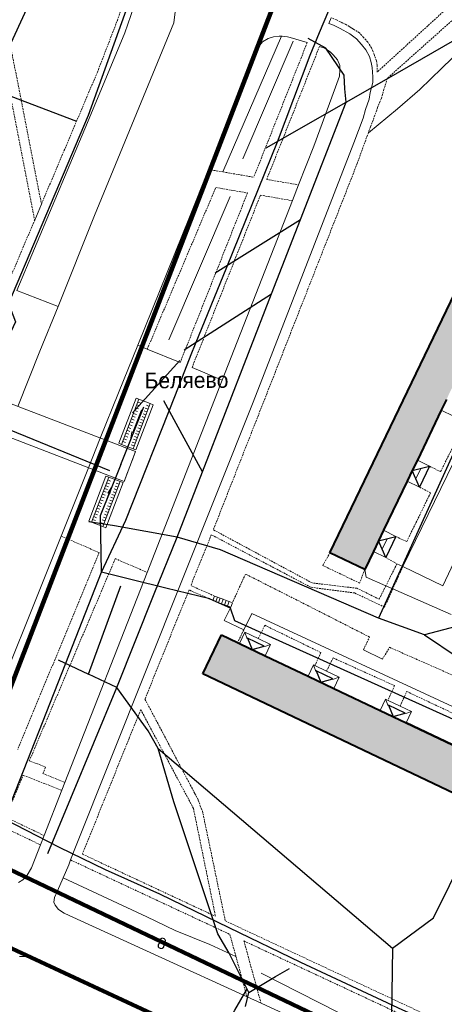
# Model space of a CAD drawing. Extents: x 13 to 4138, y -4831 to -1000.
# Tile 97 of 203: x 1801 to 1922, y -2767 to -2485. Entities that reach past the tile are written whole.
import ezdxf
from ezdxf.enums import TextEntityAlignment as Align

# ---------------------------------------------------------------- set-up
doc = ezdxf.new("R2010")
doc.units = 0
doc.header["$MEASUREMENT"] = 0
doc.linetypes.add('DASHED', pattern=[0.75, 0.5, -0.25])
doc.linetypes.add('HIDDENX2', pattern=[0.75, 0.5, -0.25])
for name, color, linetype in [('11', 7, 'CONTINUOUS'), ('24', 7, 'CONTINUOUS'), ('25', 7, 'CONTINUOUS'), ('40', 7, 'CONTINUOUS'), ('42', 7, 'CONTINUOUS'), ('5', 7, 'CONTINUOUS'), ('6', 7, 'CONTINUOUS'), ('7', 7, 'CONTINUOUS'), ('границы команд_1', 10, 'CONTINUOUS'), ('ЛЕСТНИЦЫ', 6, 'CONTINUOUS'), ('ПЕШЕХОДНЫЕ_ДОРОЖКИ', 3, 'CONTINUOUS'), ('ПЕШЕХОДНЫЕ_ПЕРЕХОДЫ', 1, 'CONTINUOUS'), ('ТРОТУАРЫ', 7, 'CONTINUOUS')]:
    doc.layers.add(name, color=color, linetype=linetype)
doc.layers.add('заливки дома', color=90, linetype='CONTINUOUS', lineweight=40)
doc.layers.add('подъезды', color=6, linetype='CONTINUOUS', lineweight=40)
doc.styles.get("Standard").update_dxf_attribs({"font": 'txt', "height": 0.2})

msp = doc.modelspace()

# ---------------------------------------------------------------- hatches: boundary and pattern name
at = {"layer": 'заливки дома', "linetype": 'Continuous', "lineweight": 30}
h = msp.add_hatch(color=8, dxfattribs=at)
h.dxf.hatch_style = 1
h.paths.add_polyline_path([(1911.53, -2686.09), (1904.18, -2682.59), (1890.86, -2676.25), (1883.52, -2672.75), (1871.27, -2666.92), (1863.92, -2663.43), (1863.42, -2663.18), (1858.81, -2660.99), (1853.51, -2672.11), (1936.79, -2711.77), (1942.09, -2700.65), (1932.16, -2695.92), (1924.82, -2692.42)])
h.paths.add_polyline_path([(1931.24, -2576.7), (1932.69, -2573.68), (1934.15, -2570.65), (1941.01, -2556.38), (1942.46, -2553.35), (1943.91, -2550.33), (1950.77, -2536.05), (1952.22, -2533.03), (1953.68, -2530.01), (1960.29, -2516.25), (1961.74, -2513.22), (1963.2, -2510.2), (1967.35, -2501.56), (1957.41, -2496.79), (1889.79, -2637.52), (1899.73, -2642.29), (1902.2, -2637.14), (1903.65, -2634.11), (1905.11, -2631.09), (1911.85, -2617.06), (1913.3, -2614.03), (1914.76, -2611.01), (1921.6, -2596.77), (1923.05, -2593.74), (1924.51, -2590.72)])
h.paths.add_polyline_path([(2091.68, -2650.43), (2084.83, -2647.13), (2071.06, -2640.5), (2064.29, -2637.24), (2058.52, -2634.46), (2053.54, -2644.79), (2135.86, -2684.45), (2140.84, -2674.12), (2131.18, -2669.47), (2125.66, -2666.81), (2113.06, -2660.74), (2107.55, -2658.08)])
h.paths.add_polyline_path([(2195.82, -2498.56), (2184.84, -2493.4), (2182.45, -2498.49), (2180.97, -2501.64), (2179.46, -2504.86), (2172.47, -2519.74), (2170.98, -2522.92), (2169.48, -2526.1), (2162.72, -2540.52), (2161.18, -2543.79), (2159.73, -2546.88), (2153.61, -2559.92), (2152.11, -2563.1), (2150.62, -2566.28), (2144.2, -2579.96), (2142.71, -2583.14), (2141.21, -2586.32), (2137.27, -2594.72), (2148.26, -2599.88)])
h.paths.add_polyline_path([(2050.75, -2540.64), (2045.36, -2538.13), (2030.83, -2531.34), (2025.44, -2528.82), (2009.87, -2521.55), (2004.48, -2519.03), (2000, -2516.94), (1998.14, -2516.03), (1997.06, -2518.27), (1993.26, -2526.12), (2000, -2529.39), (2076.6, -2565.18), (2081.38, -2554.95), (2071.62, -2550.39), (2066.23, -2547.88)])
h.paths.add_polyline_path([(2026.85, -2618.39), (2015.61, -2612.98), (2012.67, -2619.09), (2011.39, -2621.74), (2009.94, -2624.78), (2003.26, -2638.68), (2001.97, -2641.36), (2001.16, -2643.04), (2000.9, -2643.58), (2000, -2645.48), (1993.75, -2658.61), (1992.58, -2661.06), (1991.42, -2663.51), (1983.54, -2680.07), (1982.37, -2682.52), (1981.2, -2684.97), (1974.47, -2699.12), (1973.3, -2701.57), (1972.14, -2704.02), (1964.67, -2719.71), (1963.5, -2722.16), (1962.33, -2724.61), (1955.28, -2739.44), (1954.11, -2741.89), (1952.94, -2744.34), (1947.73, -2755.29), (1952.5, -2757.67, -0.791275), (1956.29, -2758.57, -0.116579), (1956.08, -2759.47), (1958.97, -2760.91), (1976.2, -2724.22), (2000, -2673.56)])
h.paths.add_polyline_path([(1957.52, -2647.25), (1948.89, -2643.51), (1945.3, -2651.79), (1953.93, -2655.53)])
h.paths.add_polyline_path([(2014.95, -2584.21), (2004.36, -2579.07), (2001.07, -2585.85), (2017.2, -2593.68), (2020.57, -2586.94)])
h.paths.add_polyline_path([(2008.71, -2566.2), (2007.6, -2568.45), (2004.63, -2566.97), (2002.27, -2571.73), (2004.93, -2573.05), (2005.87, -2571.14), (2018.32, -2577.32), (2019.71, -2574.49), (2020.87, -2572.25)])

# ---------------------------------------------------------------- linework, layer by layer
at = {"layer": '11', "color": 253, "linetype": 'Continuous', "lineweight": 0}
for p, q in [((1899.73, -2642.29), (1900.14, -2644.5)), ((1900.14, -2644.5), (1905.76, -2646.98)), ((1905.76, -2646.98), (1907.74, -2647.86)), ((1907.74, -2647.86), (1924.38, -2655.19))]:
    msp.add_line(p, q, dxfattribs=at)
at = {"layer": '24', "color": 253, "linetype": 'DASHED', "lineweight": 0}
for p, q in [((1792.51, -2461.87), (1807.36, -2537.86)), ((1789.98, -2463.37), (1805.42, -2542.43)), ((1829.04, -2485.4), (1833.77, -2471.68)), ((1930.45, -2475.33), (1903.26, -2500.16)), ((1934.09, -2476.98), (1906.19, -2501.93)), ((1823.34, -2500.16), (1829.04, -2485.4)), ((1891.65, -2485.2), (1890.13, -2484.66)), ((1892.73, -2485.8), (1891.65, -2485.2)), ((1894.13, -2486.45), (1892.73, -2485.8)), ((1895.29, -2487.13), (1894.13, -2486.45)), ((1898.22, -2488.93), (1896.82, -2488.11)), ((1899.4, -2490.22), (1898.22, -2488.93)), ((1883.29, -2491.73), (1868.02, -2530.19)), ((1886.82, -2492.79), (1871.73, -2530.82)), ((1900.58, -2491.62), (1899.4, -2490.22)), ((1901.66, -2493.24), (1900.58, -2491.62)), ((1902.41, -2495.07), (1901.66, -2493.24)), ((1903.06, -2496.9), (1902.41, -2495.07)), ((1903.28, -2498.19), (1903.06, -2496.9)), ((1903.26, -2500.16), (1903.28, -2498.19)), ((1807.36, -2537.86), (1823.34, -2500.16)), ((1906.19, -2501.93), (1905.22, -2505.05)), ((1905.22, -2505.05), (1904.47, -2507.75)), ((1904.47, -2507.75), (1903.39, -2510.33)), ((1902.64, -2512.49), (1901.35, -2515.82)), ((1903.39, -2510.33), (1902.64, -2512.49)), ((1900.76, -2517.46), (1897.58, -2526.28)), ((1901.35, -2515.82), (1900.76, -2517.46)), ((1897.58, -2526.28), (1856.47, -2630.94)), ((1855.08, -2527.97), (1859.17, -2528.67)), ((1859.17, -2528.67), (1868.02, -2530.19)), ((1871.73, -2530.82), (1880.85, -2532.38)), ((1837.59, -2579.32), (1857.17, -2533.14)), ((1866.23, -2534.69), (1847, -2583.14)), ((1857.17, -2533.14), (1866.23, -2534.69)), ((1869.94, -2535.32), (1850.39, -2584.57)), ((1869.94, -2535.32), (1879.08, -2536.89)), ((1796.2, -2564.19), (1805.42, -2542.43)), ((1921.42, -2614.32), (1928.5, -2600.1)), ((1918.25, -2612.78), (1921.42, -2614.32)), ((1918.54, -2620.38), (1915.38, -2618.75)), ((1911.72, -2634.32), (1918.54, -2620.38)), ((1812.97, -2632.75), (1823.82, -2637.45)), ((1855.89, -2632.35), (1850.03, -2646.89)), ((1884.34, -2647.37), (1855.89, -2632.35)), ((1884.71, -2646.13), (1856.47, -2630.94)), ((1908.6, -2632.86), (1911.72, -2634.32)), ((1823.82, -2637.45), (1800.59, -2693.73)), ((1803.88, -2697), (1828.45, -2639.18)), ((1828.45, -2639.18), (1837.56, -2643.1)), ((1887.75, -2641.14), (1889.79, -2637.52)), ((1905.73, -2638.83), (1908.18, -2640.28)), ((1898.27, -2646.18), (1887.75, -2641.14)), ((1908.91, -2640.69), (1905.76, -2646.98)), ((1910.62, -2641.44), (1907.74, -2647.86)), ((1908.18, -2640.28), (1908.91, -2640.69)), ((1865.65, -2643.58), (1861.92, -2651.77)), ((1880.36, -2651.03), (1865.65, -2643.58)), ((1899.73, -2642.29), (1898.27, -2646.18)), ((1856.85, -2649.88), (1850.03, -2646.89)), ((1896.83, -2649), (1884.34, -2647.37)), ((1897.47, -2647.65), (1884.71, -2646.13)), ((1905.76, -2646.98), (1903.87, -2650.77)), ((1849.52, -2648.14), (1836.93, -2679.33)), ((1856.37, -2651.15), (1849.52, -2648.14)), ((1905.42, -2653.04), (1896.83, -2649)), ((1903.87, -2650.77), (1897.47, -2647.65)), ((1907.74, -2647.86), (1905.42, -2653.04)), ((1901.11, -2661.58), (1880.36, -2651.03)), ((1869.29, -2662.05), (1871.18, -2658.23)), ((1871.18, -2658.23), (1887.19, -2666.02)), ((1865.16, -2659.53), (1863.42, -2663.18)), ((1899.36, -2665.23), (1901.11, -2661.58)), ((1887.19, -2666.02), (1885.49, -2669.73)), ((1904.77, -2667.91), (1906.82, -2664.53)), ((1906.82, -2664.53), (1928.84, -2674.25)), ((1888.81, -2671.33), (1890.7, -2667.55)), ((1890.7, -2667.55), (1908.24, -2675.48)), ((1908.24, -2675.48), (1906.38, -2679.68)), ((1909.81, -2681.34), (1911.75, -2677.16)), ((1911.75, -2677.16), (1929.19, -2685.39)), ((1836.93, -2679.33), (1851.2, -2706.35)), ((1835.72, -2682.34), (1832.4, -2690.55)), ((1835.72, -2682.34), (1850.78, -2710.55)), ((1832.4, -2690.55), (1819.06, -2723.62)), ((1806.25, -2697.85), (1803.88, -2697)), ((1797.07, -2713.02), (1802.15, -2701.09)), ((1813.2, -2705.39), (1802.15, -2701.09)), ((1808.54, -2698.82), (1807.76, -2700.63)), ((1807.76, -2700.63), (1814.08, -2703.14)), ((1851.2, -2706.35), (1852.17, -2708.18)), ((1852.17, -2708.18), (1852.71, -2709.8)), ((1850.78, -2710.55), (1857.08, -2741.39)), ((1852.71, -2709.8), (1853.36, -2711.31)), ((1853.36, -2711.31), (1859.9, -2742.71)), ((1808.14, -2718.33), (1797.07, -2713.02)), ((1796.32, -2715.82), (1807.1, -2720.99)), ((1815.68, -2725.29), (1861.19, -2746.55)), ((1819.06, -2723.62), (1822.88, -2725.41)), ((1822.88, -2725.41), (1857.08, -2741.39)), ((1859.9, -2742.71), (1923.49, -2772.42)), ((1861.19, -2746.55), (1862.92, -2752.86)), ((1865.21, -2748.43), (1870.1, -2766.25)), ((1865.21, -2748.43), (1922.23, -2775.08)), ((1862.92, -2752.86), (1866.09, -2764.41))]:
    msp.add_line(p, q, dxfattribs=at)
at = {"layer": '24', "color": 253, "linetype": 'Continuous', "lineweight": 0}
for p, q in [((1836.79, -2472.58), (1831.19, -2488.9)), ((1845.2, -2486.03), (1845.61, -2482.92)), ((1822.51, -2541.17), (1845.2, -2486.03)), ((1889.51, -2486.22), (1890.13, -2484.66)), ((1890.84, -2486.74), (1889.51, -2486.22)), ((1892.71, -2487.7), (1890.84, -2486.74)), ((1895.29, -2487.13), (1896.82, -2488.11)), ((1831.19, -2488.9), (1820.48, -2514.55)), ((1875.27, -2489.93), (1873.64, -2490.1)), ((1875.95, -2489.93), (1875.27, -2489.93)), ((1876.16, -2489.93), (1875.95, -2489.93)), ((1877.62, -2490.1), (1876.16, -2489.93)), ((1895.47, -2489.25), (1892.71, -2487.7)), ((1897.34, -2490.63), (1895.47, -2489.25)), ((1869.67, -2492.53), (1868.29, -2494.87)), ((1869.75, -2492.45), (1869.67, -2492.53)), ((1870.56, -2491.48), (1869.75, -2492.45)), ((1872.18, -2490.58), (1870.56, -2491.48)), ((1873.64, -2490.1), (1872.18, -2490.58)), ((1879.49, -2490.58), (1877.62, -2490.1)), ((1880, -2490.74), (1879.49, -2490.58)), ((1883.29, -2491.73), (1880, -2490.74)), ((1888.29, -2493.33), (1886.82, -2492.79)), ((1898.8, -2492.26), (1897.34, -2490.63)), ((1900.02, -2493.8), (1898.8, -2492.26)), ((1868.29, -2494.87), (1855.08, -2527.97)), ((1889.96, -2494.41), (1888.29, -2493.33)), ((1890.7, -2495.22), (1889.96, -2494.41)), ((1891.91, -2496.6), (1890.7, -2495.22)), ((1901.07, -2495.67), (1900.02, -2493.8)), ((1901.56, -2497.38), (1901.07, -2495.67)), ((1892.65, -2498.22), (1891.91, -2496.6)), ((1892.65, -2499.61), (1892.65, -2498.22)), ((1901.88, -2498.84), (1901.56, -2497.38)), ((1891.35, -2504.46), (1892.48, -2501.32)), ((1892.48, -2501.32), (1892.65, -2499.61)), ((1902.05, -2501.52), (1901.88, -2498.84)), ((1901.32, -2505.99), (1902.05, -2503.15)), ((1902.05, -2503.15), (1902.05, -2501.52)), ((1978.31, -2502.08), (1910.62, -2641.44)), ((1885.18, -2521.29), (1891.35, -2504.46)), ((1900.99, -2507.86), (1901.32, -2505.99)), ((1899.93, -2510.87), (1900.99, -2507.86)), ((1899.31, -2513.32), (1899.93, -2510.87)), ((1820.48, -2514.55), (1800.37, -2562.57)), ((1896.63, -2520.32), (1899.31, -2513.32)), ((1867.86, -2594.44), (1896.63, -2520.32)), ((1880.85, -2532.38), (1885.18, -2521.29)), ((1855.08, -2527.97), (1849.62, -2541.65)), ((1879.08, -2536.89), (1880.85, -2532.38)), ((1805.42, -2542.43), (1807.36, -2537.86)), ((1859.02, -2588.2), (1879.08, -2536.89)), ((1812.09, -2567.13), (1822.51, -2541.17)), ((1849.62, -2541.65), (1834.85, -2578.21)), ((1800.37, -2562.57), (1812.09, -2567.13)), ((1806.94, -2579.94), (1812.09, -2567.13)), ((1800.63, -2595.67), (1806.94, -2579.94)), ((1834.85, -2578.21), (1829.35, -2591.8)), ((1837.59, -2579.32), (1834.85, -2578.21)), ((1847, -2583.14), (1837.59, -2579.32)), ((1850.39, -2584.57), (1859.02, -2588.2)), ((1837.56, -2643.1), (1859.02, -2588.2)), ((1829.35, -2591.8), (1824.18, -2604.73)), ((1817.09, -2721.64), (1867.86, -2594.44)), ((1824.18, -2604.73), (1820.79, -2613.2)), ((1820.79, -2613.2), (1812.97, -2632.75)), ((1812.97, -2632.75), (1807.62, -2646.12)), ((1926.06, -2638.5), (1922.09, -2646.99)), ((1910.62, -2641.44), (1908.91, -2640.69)), ((1922.09, -2646.99), (1910.62, -2641.44)), ((1814.08, -2703.14), (1837.56, -2643.1)), ((1807.62, -2646.12), (1790.12, -2689.76)), ((1861.44, -2653.04), (1859.55, -2656.85)), ((1865.16, -2659.53), (1867.51, -2654.9)), ((1867.51, -2654.9), (1947.8, -2692.14)), ((1859.55, -2656.85), (1865.16, -2659.53)), ((1904.77, -2667.91), (1899.36, -2665.23)), ((1813.2, -2705.39), (1814.08, -2703.14)), ((1808.14, -2718.33), (1813.2, -2705.39)), ((1807.1, -2720.99), (1808.14, -2718.33)), ((1804.53, -2727.56), (1807.1, -2720.99)), ((1815.68, -2725.29), (1817.09, -2721.64)), ((1815.14, -2726.68), (1815.68, -2725.29)), ((1803.31, -2729.67), (1804.53, -2727.56)), ((1813.53, -2730.38), (1815.14, -2726.68)), ((1800.8, -2731.71), (1802.02, -2730.97)), ((1802.02, -2730.97), (1803.31, -2729.67)), ((1811.9, -2734.12), (1813.53, -2730.38)), ((1811.09, -2735.99), (1811.9, -2734.12)), ((1810.93, -2737.37), (1811.09, -2735.99)), ((1811.25, -2738.19), (1810.93, -2737.37)), ((1812.23, -2739.41), (1811.25, -2738.19)), ((1813.85, -2740.54), (1812.23, -2739.41)), ((1815.31, -2741.2), (1813.85, -2740.54)), ((1866.09, -2764.41), (1815.31, -2741.2)), ((1801.11, -2752.86), (1802.33, -2752.86)), ((1802.33, -2752.86), (1803.38, -2753.02)), ((1803.38, -2753.02), (1805.25, -2753.67)), ((1805.25, -2753.67), (1860.57, -2779.03)), ((1870.1, -2766.25), (1866.09, -2764.41)), ((1912.7, -2785.72), (1870.1, -2766.25))]:
    msp.add_line(p, q, dxfattribs=at)
at = {"layer": '24', "color": 251, "linetype": 'HIDDENX2', "lineweight": 0}
msp.add_line((1808.54, -2698.82), (1806.25, -2697.85), dxfattribs=at)
at = {"layer": '25', "color": 253, "linetype": 'Continuous', "lineweight": 0}
for p, q in [((1790.2, -2591.65), (1834.23, -2608.6)), ((1834.39, -2593.33), (1829.46, -2606.23)), ((1835.2, -2593.64), (1830.27, -2606.54)), ((1835.2, -2593.64), (1834.39, -2593.33)), ((1838.45, -2594.88), (1835.2, -2593.64)), ((1835.94, -2596.69), (1833.5, -2603.08)), ((1838.45, -2594.88), (1833.52, -2607.78)), ((1834.78, -2597.17), (1833.97, -2596.86)), ((1835.09, -2596.36), (1834.28, -2596.06)), ((1839.26, -2595.19), (1834.33, -2608.09)), ((1835.4, -2595.56), (1834.59, -2595.25)), ((1835.71, -2594.75), (1834.9, -2594.44)), ((1837.53, -2597.3), (1836.72, -2596.99)), ((1837.83, -2596.49), (1837.02, -2596.18)), ((1838.14, -2595.68), (1837.33, -2595.37)), ((1839.26, -2595.19), (1838.45, -2594.88)), ((1833.86, -2599.59), (1833.05, -2599.28)), ((1834.17, -2598.78), (1833.35, -2598.47)), ((1834.47, -2597.98), (1833.66, -2597.67)), ((1836.6, -2599.71), (1835.79, -2599.41)), ((1836.91, -2598.91), (1836.1, -2598.6)), ((1837.22, -2598.1), (1836.41, -2597.79)), ((1830.96, -2617.11), (1786.93, -2600.16)), ((1832.63, -2602.82), (1831.81, -2602.51)), ((1832.93, -2602.01), (1832.12, -2601.7)), ((1833.24, -2601.2), (1832.43, -2600.9)), ((1833.55, -2600.4), (1832.74, -2600.09)), ((1835.68, -2602.13), (1834.87, -2601.82)), ((1835.99, -2601.33), (1835.17, -2601.02)), ((1836.29, -2600.52), (1835.48, -2600.21)), ((1831.7, -2605.24), (1830.89, -2604.93)), ((1832.01, -2604.43), (1831.2, -2604.12)), ((1832.32, -2603.62), (1831.51, -2603.31)), ((1834.44, -2605.36), (1833.63, -2605.05)), ((1834.75, -2604.55), (1833.94, -2604.24)), ((1835.06, -2603.75), (1834.25, -2603.44)), ((1835.37, -2602.94), (1834.56, -2602.63)), ((1830.27, -2606.54), (1829.46, -2606.23)), ((1833.52, -2607.78), (1830.27, -2606.54)), ((1831.39, -2606.04), (1830.58, -2605.73)), ((1830.88, -2607.31), (1834.23, -2608.6)), ((1833.83, -2606.97), (1833.02, -2606.66)), ((1834.14, -2606.17), (1833.32, -2605.86)), ((1834.33, -2608.09), (1833.52, -2607.78)), ((1834.23, -2608.6), (1830.96, -2617.11)), ((1833.14, -2611.44), (1834.23, -2608.6)), ((1820.87, -2628.49), (1825.8, -2615.58)), ((1821.68, -2628.79), (1826.61, -2615.89)), ((1825.8, -2615.58), (1826.61, -2615.89)), ((1826.61, -2615.89), (1829.86, -2617.13)), ((1827.57, -2615.8), (1830.96, -2617.11)), ((1830.96, -2617.11), (1832.05, -2614.27)), ((1824.92, -2630.04), (1829.86, -2617.13)), ((1825.38, -2619.12), (1826.19, -2619.43)), ((1825.68, -2618.31), (1826.5, -2618.62)), ((1825.74, -2630.34), (1830.67, -2617.44)), ((1825.99, -2617.5), (1826.8, -2617.81)), ((1826.3, -2616.7), (1827.11, -2617.01)), ((1828.12, -2619.24), (1828.93, -2619.55)), ((1828.43, -2618.43), (1829.24, -2618.75)), ((1828.74, -2617.63), (1829.55, -2617.94)), ((1829.86, -2617.13), (1830.67, -2617.44)), ((1824.19, -2626.98), (1826.63, -2620.59)), ((1824.45, -2621.54), (1825.26, -2621.85)), ((1824.76, -2620.73), (1825.57, -2621.04)), ((1825.07, -2619.92), (1825.88, -2620.23)), ((1827.2, -2621.66), (1828.01, -2621.97)), ((1827.5, -2620.85), (1828.31, -2621.16)), ((1827.81, -2620.05), (1828.62, -2620.36)), ((1823.22, -2624.76), (1824.03, -2625.07)), ((1823.53, -2623.96), (1824.34, -2624.27)), ((1823.84, -2623.15), (1824.65, -2623.46)), ((1824.14, -2622.34), (1824.96, -2622.65)), ((1825.96, -2624.89), (1826.77, -2625.2)), ((1826.27, -2624.08), (1827.08, -2624.39)), ((1826.58, -2623.27), (1827.39, -2623.58)), ((1826.89, -2622.47), (1827.7, -2622.78)), ((1822.29, -2627.18), (1823.11, -2627.49)), ((1822.6, -2626.38), (1823.41, -2626.69)), ((1822.91, -2625.57), (1823.72, -2625.88)), ((1825.04, -2627.31), (1825.85, -2627.62)), ((1825.35, -2626.5), (1826.16, -2626.81)), ((1825.65, -2625.69), (1826.47, -2626)), ((1820.87, -2628.49), (1821.68, -2628.79)), ((1821.68, -2628.79), (1824.92, -2630.04)), ((1821.99, -2627.99), (1822.8, -2628.3)), ((1824.42, -2628.92), (1825.23, -2629.23)), ((1824.73, -2628.11), (1825.54, -2628.42)), ((1824.92, -2630.04), (1825.74, -2630.34)), ((1856.37, -2651.15), (1856.85, -2649.88)), ((1856.85, -2649.88), (1857.62, -2650.16)), ((1857.14, -2651.44), (1857.62, -2650.16)), ((1857.62, -2650.16), (1858.46, -2650.48)), ((1857.14, -2651.44), (1856.37, -2651.15)), ((1857.98, -2651.75), (1857.14, -2651.44)), ((1857.98, -2651.75), (1858.46, -2650.48)), ((1858.83, -2652.07), (1857.98, -2651.75)), ((1858.46, -2650.48), (1859.31, -2650.79)), ((1858.83, -2652.07), (1859.31, -2650.79)), ((1859.67, -2652.38), (1858.83, -2652.07)), ((1859.31, -2650.79), (1860.15, -2651.11)), ((1859.67, -2652.38), (1860.15, -2651.11)), ((1860.51, -2652.7), (1859.67, -2652.38)), ((1860.15, -2651.11), (1860.99, -2651.42)), ((1860.51, -2652.7), (1860.99, -2651.42)), ((1861.44, -2653.04), (1860.51, -2652.7)), ((1860.99, -2651.42), (1861.92, -2651.77)), ((1861.92, -2651.77), (1861.44, -2653.04))]:
    msp.add_line(p, q, dxfattribs=at)
for points in [[(1833.21, -2602.97), (1833.78, -2603.19), (1832.86, -2604.75), (1833.21, -2602.97)], [(1826.92, -2620.7), (1826.34, -2620.48), (1827.27, -2618.92), (1826.92, -2620.7)]]:
    msp.add_3dface(points, dxfattribs=at)
at = {"layer": '40', "color": 253, "linetype": 'Continuous', "lineweight": 0}
for p, q in [((1859.17, -2528.67), (1875.95, -2489.93)), ((1864.91, -2524.94), (1879.25, -2491.28)), ((1921.75, -2499.05), (1927.39, -2493.55)), ((1915.49, -2505.16), (1921.75, -2499.05)), ((1909.09, -2510.65), (1915.49, -2505.16)), ((1900.76, -2517.46), (1909.09, -2510.65)), ((1843.76, -2576.64), (1861.32, -2535.73)), ((1813.53, -2730.38), (1837.48, -2741.52)), ((1837.48, -2741.52), (1845.57, -2745.49)), ((1845.57, -2745.49), (1855.48, -2749.46)), ((1855.48, -2749.46), (1862.92, -2752.86)), ((1870.17, -2757.63), (1892, -2768.81))]:
    msp.add_line(p, q, dxfattribs=at)
at = {"layer": '6', "color": 253, "linetype": 'Continuous', "lineweight": 40}
for p, q in [((1889.79, -2637.52), (1957.41, -2496.79)), ((1923.05, -2593.74), (1921.6, -2596.77)), ((1921.6, -2596.77), (1914.76, -2611.01)), ((1914.76, -2611.01), (1913.3, -2614.03)), ((1913.3, -2614.03), (1911.85, -2617.06)), ((1911.85, -2617.06), (1905.11, -2631.09)), ((1905.11, -2631.09), (1903.65, -2634.11)), ((1903.65, -2634.11), (1902.2, -2637.14)), ((1899.73, -2642.29), (1889.79, -2637.52)), ((1902.2, -2637.14), (1899.73, -2642.29)), ((1853.51, -2672.11), (1858.81, -2660.99)), ((1858.81, -2660.99), (1863.42, -2663.18)), ((1863.42, -2663.18), (1863.92, -2663.43)), ((1863.92, -2663.43), (1871.27, -2666.92)), ((1871.27, -2666.92), (1883.52, -2672.75)), ((1936.79, -2711.77), (1853.51, -2672.11)), ((1883.52, -2672.75), (1890.86, -2676.25)), ((1890.86, -2676.25), (1904.18, -2682.59)), ((1904.18, -2682.59), (1911.53, -2686.09))]:
    msp.add_line(p, q, dxfattribs=at)
at = {"layer": '6', "color": 253, "linetype": 'Continuous', "lineweight": 50}
msp.add_line((1911.53, -2686.09), (1924.82, -2692.42), dxfattribs=at)
at = {"layer": '7', "color": 253, "linetype": 'Continuous', "lineweight": 0}
for p, q in [((1925.12, -2598.46), (1921.6, -2596.77)), ((1914.76, -2611.01), (1918.25, -2612.78)), ((1913.3, -2614.03), (1915.78, -2613.41)), ((1915.78, -2613.41), (1914.34, -2616.39)), ((1918.25, -2612.78), (1915.38, -2618.75)), ((1915.78, -2613.41), (1918.25, -2612.78)), ((1914.34, -2616.39), (1913.3, -2614.03)), ((1914.34, -2616.39), (1913.3, -2614.03)), ((1915.38, -2618.75), (1914.34, -2616.39)), ((1915.38, -2618.75), (1911.85, -2617.06)), ((1903.65, -2634.11), (1906.13, -2633.49)), ((1906.13, -2633.49), (1904.69, -2636.47)), ((1905.11, -2631.09), (1908.6, -2632.86)), ((1908.6, -2632.86), (1905.73, -2638.83)), ((1906.13, -2633.49), (1908.6, -2632.86)), ((1904.69, -2636.47), (1903.65, -2634.11)), ((1905.73, -2638.83), (1902.2, -2637.14)), ((1905.73, -2638.83), (1904.69, -2636.47)), ((1863.92, -2663.43), (1865.45, -2660.2)), ((1865.45, -2660.2), (1866.12, -2662.09)), ((1865.45, -2660.2), (1869.29, -2662.05)), ((1869.29, -2662.05), (1872.81, -2663.75)), ((1872.81, -2663.75), (1870.92, -2664.41)), ((1872.81, -2663.75), (1871.27, -2666.92)), ((1883.52, -2672.75), (1885.05, -2669.51)), ((1885.05, -2669.51), (1885.72, -2671.4)), ((1885.05, -2669.51), (1885.49, -2669.73)), ((1885.49, -2669.73), (1888.81, -2671.33)), ((1888.81, -2671.33), (1892.41, -2673.06)), ((1892.41, -2673.06), (1890.52, -2673.72)), ((1892.41, -2673.06), (1890.86, -2676.25)), ((1904.18, -2682.59), (1905.71, -2679.36)), ((1905.71, -2679.36), (1906.38, -2681.24)), ((1905.71, -2679.36), (1906.38, -2679.68)), ((1906.38, -2679.68), (1909.81, -2681.34)), ((1909.81, -2681.34), (1913.07, -2682.91)), ((1913.07, -2682.91), (1911.18, -2683.57)), ((1913.07, -2682.91), (1911.53, -2686.09))]:
    msp.add_line(p, q, dxfattribs=at)
at = {"layer": 'границы команд_1', "color": 6, "lineweight": 100}
msp.add_lwpolyline([(1963.4, -2288.16), (2704.48, -2703.65), (2532.48, -3033.92), (2506.23, -3048.96), (2486.41, -3056.28), (1781.42, -2720.03), (1883.34, -2455.8)], close=True, dxfattribs=at)
msp.add_lwpolyline([(1779.52, -2741.6), (1764.65, -2758.68), (1607.57, -3162.76), (1788.76, -3230.7), (1840.59, -3253.43), (1853.77, -3268.69), (1927.89, -3424.51), (1955.3, -3442.51), (1951.82, -3475.86), (1971.65, -3484.91), (1987.02, -3517.09), (2008.92, -3527.81), (2043.23, -3576.27), (2102.89, -3636.41), (2227.87, -3588.95), (2270.53, -3545.85), (2492.53, -3108.59), (2488.23, -3086.64), (2463.45, -3062.28), (2129.87, -2904.6), (1779.52, -2741.6)], dxfattribs=at)
at = {"layer": 'ЛЕСТНИЦЫ'}
for points in [[(1830.02, -2612.28), (1836.6, -2595.79)], [(1830.02, -2612.28), (1824.17, -2626.98)], [(1855.45, -2650.71), (1861.25, -2653.27)]]:
    msp.add_lwpolyline(points, dxfattribs=at)
at = {"layer": 'ПЕШЕХОДНЫЕ_ДОРОЖКИ'}
for points in [[(1817.49, -2514.3), (1792.65, -2504.87), (1812.98, -2460.66), (1815.13, -2456.24), (1862.44, -2351.5), (1869.59, -2337.15), (1867.9, -2322.33), (1873.64, -2312.55), (1880.89, -2303.28), (1890.66, -2302.03), (1905.39, -2272.51), (1902.97, -2270.24)], [(1871.57, -2521.75), (1894.39, -2508.78), (1905.94, -2502.14), (1941.81, -2481.5)], [(1809.22, -2723.4), (1828.85, -2676), (1839.59, -2649.28), (1846.13, -2633.04), (1853.38, -2614.36), (1873.13, -2563.53), (1881.37, -2542.31), (1894.39, -2508.78), (1894.08, -2504.98), (1893.81, -2501.06), (1888.64, -2493.32), (1883.58, -2490.51)], [(1975.59, -2497.19), (1932.51, -2592.64), (1903.65, -2656.24)], [(1857.04, -2557.56), (1881.37, -2542.31)], [(1848.16, -2579.47), (1873.13, -2563.53)], [(1846.9, -2582.57), (1833.36, -2597.49)], [(1853.38, -2614.36), (1842.36, -2594.05)], [(1786.82, -2597.88), (1795.99, -2601.39), (1826.79, -2613.98)], [(2137.84, -2663.85), (2069.86, -2628.61), (2041.96, -2614.41), (2012, -2598.71), (2003.71, -2616.21), (1995.93, -2621.27), (1990.07, -2624.64), (1957.79, -2645.84), (1954.25, -2644.59), (1948.04, -2642.43), (1941.14, -2649.91), (1925.87, -2658.59), (1916.76, -2660.99), (1903.65, -2656.24), (1858.5, -2636.69), (1846.13, -2633.04), (1828.21, -2629.85), (1820.94, -2628.68)], [(1820.79, -2672.19), (1830.02, -2646.91)], [(1916.76, -2660.99), (1926.44, -2667.46), (1937.02, -2671.47), (1939.04, -2672.31), (1933.24, -2688.62)], [(1812.12, -2668.1), (1820.79, -2672.19)], [(1857.75, -2746.43), (1845.14, -2708.69), (1840.74, -2693.43), (1837.81, -2688.43), (1828.85, -2676), (1820.79, -2672.19)], [(1840.74, -2693.43), (1907.71, -2750.47), (1907.37, -2769.88)], [(1907.71, -2750.47), (1919.34, -2741.83), (1937.72, -2704.7), (1939.29, -2694.68)], [(1865.7, -2767.16), (1866.59, -2763.21), (1860.99, -2751.94), (1857.75, -2746.43)], [(1866.59, -2763.21), (1874.23, -2758.59), (1878.24, -2756.34)]]:
    msp.add_lwpolyline(points, dxfattribs=at)
at = {"layer": 'ПЕШЕХОДНЫЕ_ПЕРЕХОДЫ'}
msp.add_lwpolyline([(1855.03, -2781.55), (1862.66, -2768.18), (1866.01, -2762.27)], dxfattribs=at)
at = {"layer": 'подъезды', "lineweight": 30}
for p, q in [((1913.3, -2614.03), (1918.25, -2612.78)), ((1918.25, -2612.78), (1915.38, -2618.75)), ((1915.38, -2618.75), (1913.3, -2614.03)), ((1903.66, -2634.11), (1908.6, -2632.86)), ((1908.6, -2632.86), (1905.73, -2638.83)), ((1905.73, -2638.83), (1903.65, -2634.11)), ((1871.03, -2664.19), (1866.23, -2661.87)), ((1866.23, -2661.87), (1867.6, -2665.17)), ((1867.6, -2665.17), (1871.03, -2664.19)), ((1890.62, -2673.52), (1885.82, -2671.2)), ((1885.82, -2671.2), (1887.19, -2674.5)), ((1887.19, -2674.5), (1890.62, -2673.52)), ((1911.28, -2683.36), (1906.48, -2681.04)), ((1906.48, -2681.04), (1907.85, -2684.34)), ((1907.85, -2684.34), (1911.28, -2683.36))]:
    msp.add_line(p, q, dxfattribs=at)
at = {"layer": 'ТРОТУАРЫ'}
for points in [[(2172.8, -1859.09), (2168.64, -1865.44), (2166.41, -1868.86), (2164.68, -1870.6), (2147.69, -1897.97), (2119.2, -1946.57), (2114.98, -1953.7), (2064.82, -2036.35), (2047.64, -2062.81), (2018.47, -2108.3), (1943.55, -2232.7), (1929.29, -2258.01), (1919.39, -2278.3), (1918.48, -2286.61), (1913.88, -2293.78), (1910.81, -2303.67), (1903.05, -2319.44), (1882.48, -2359.02), (1838.51, -2463.16), (1836.68, -2467.99), (1820.75, -2512.6), (1797.93, -2566.28), (1799.96, -2571.53), (1797.93, -2575.82)], [(1824.54, -2643.04), (1831.47, -2628.15), (1845.62, -2592.35), (1850.16, -2580.87), (1851.42, -2577.77), (1860.3, -2555.86), (1874.82, -2520.05), (1884.16, -2495.28), (1886.83, -2488.81), (1899.38, -2459.1), (1934.94, -2377.33), (1949.74, -2347.81), (1973.63, -2298.6)], [(1824.54, -2643.04), (1824.19, -2626.98)], [(1796.84, -2713.62), (1815.38, -2666.4), (1824.54, -2643.04)], [(1855.47, -2650.71), (1842.85, -2647.58), (1833.27, -2645.21), (1824.54, -2643.04)], [(1861.26, -2653.27), (1862.55, -2656.89), (1942.55, -2692.98), (1953.26, -2697.8), (1957.39, -2695.92)], [(1812.47, -2721.7), (1796.84, -2713.62)], [(2258.58, -2936.83), (2229.89, -2922.88), (2216.07, -2916.16), (2206.68, -2911.54), (2184.71, -2900.77), (2180, -2898.45), (2174.97, -2896.01), (2149.77, -2883.6), (2130.42, -2874.28), (2095.86, -2857.15), (2045.32, -2832.35), (1981.72, -2800.78), (1930.85, -2777.16), (1926.73, -2775.25), (1910.63, -2768.17), (1881.5, -2754.64), (1861.01, -2744.72), (1841.14, -2735.03), (1825.68, -2728.1), (1812.47, -2721.7)]]:
    msp.add_lwpolyline(points, dxfattribs=at)

# ---------------------------------------------------------------- texts
at = {"layer": '42', "color": 253, "linetype": 'Continuous', "lineweight": 0}
msp.add_text('8', height=3.2, rotation=341.7954, dxfattribs=at).set_placement((1841.75, -2749.12), align=Align.MIDDLE)
at = {"layer": '5', "color": 253, "linetype": 'Continuous', "lineweight": 0}
msp.add_text('Беляево', height=4.5, rotation=0.4807, dxfattribs=at).set_placement((1848.8, -2588.23), align=Align.MIDDLE)

doc.saveas('drawing.dxf')
